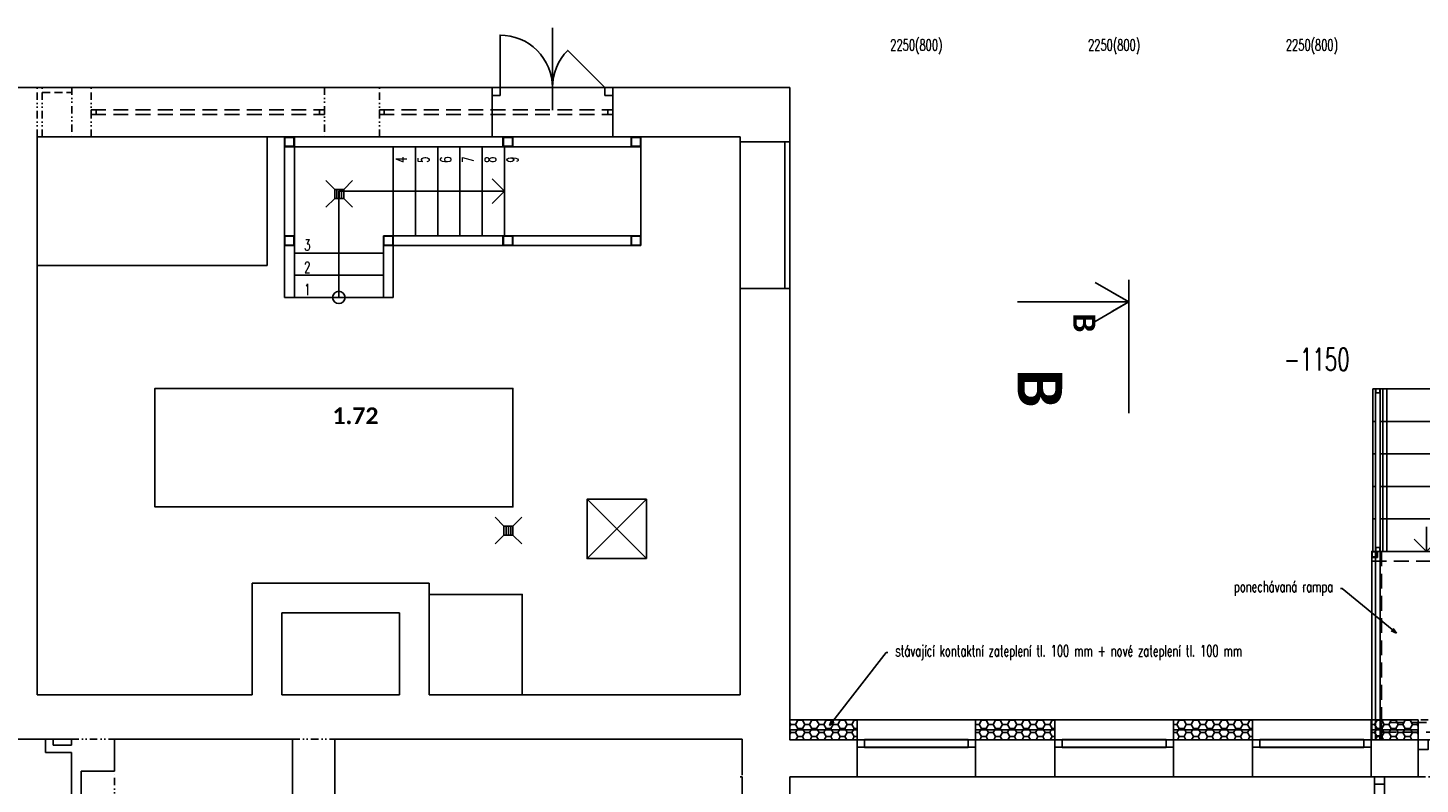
# Model space of a CAD drawing. Header units: millimetres. Extents: x -239306 to 235396, y -2942 to 28189.
# Tile 5 of 37: x -7715 to 6365, y 18780 to 26434. Entities that reach past the tile are written whole.
import ezdxf
from ezdxf import colors
from ezdxf.entities.mleader import LeaderData, LeaderLine
from ezdxf.enums import TextEntityAlignment as Align
from ezdxf.math import Vec2, Vec3

# ---------------------------------------------------------------- set-up
doc = ezdxf.new("R2010")
doc.units = ezdxf.units.MM
doc.header["$LTSCALE"] = 300
for name, pattern in [('DASHDOTX2', [2, 1, -0.5, 0, -0.5]), ('DASHED', [0.75, 0.5, -0.25]), ('DIVIDE2', [0.625, 0.25, -0.125, 0, -0.125, 0, -0.125])]:
    doc.linetypes.add(name, pattern=pattern)
for name, color, linetype in [('A-Dimline-D', 221, 'Continuous'), ('A-Dimline-D @ 50', 221, 'Continuous'), ('A-Door-G', 150, 'Continuous'), ('A-Equipment-G', 90, 'Continuous'), ('A-Room-T @ 50', 131, 'Continuous'), ('A-SanitaryFixture-G', 140, 'Continuous'), ('A-SectMark-T', 243, 'Continuous'), ('A-SectMark-T @ 100', 243, 'Continuous'), ('A-SectMark-T @ 50', 243, 'Continuous'), ('A-Stair-G', 20, 'Continuous'), ('A-StairHandrail-G', 242, 'Continuous'), ('A-Wall-Abov', 32, 'DIVIDE2'), ('A-Wall-Blow', 30, 'Continuous'), ('A-Wall-Comp', 22, 'Continuous'), ('A-Wall-G', 50, 'Continuous'), ('A-Wall-Patt', 12, 'Continuous'), ('A-Window-G', 92, 'Continuous'), ('A-WindowAssy-G', 102, 'Continuous'), ('S-Beam-G', 80, 'Continuous'), ('S-Column-G', 110, 'Continuous'), ('S-FloorSlab-G', 141, 'Continuous')]:
    doc.layers.add(name, color=color, linetype=linetype)
doc.layers.add('G-Anno-Nplt', color=13, linetype='Continuous', plot=False)
doc.styles.add('Dim', font='simplex.shx', dxfattribs={"width": 0.65})
doc.styles.add('RoomTag', font='calibrib.ttf')
doc.styles.get("Standard").update_dxf_attribs({"font": 'simplex.shx', "width": 0.65})
doc.styles.add('TableHeader', font='calibrib.ttf')

# ---------------------------------------------------------------- blocks, each defined once
blk = doc.blocks.new('WindoWHSH')
at = {"width": 0.65}
blk.add_attdef('WindowST:HSH', text='', height=1, dxfattribs=at).set_placement((0, -0.4), align=Align.TOP_CENTER)
blk = doc.blocks.new('AreaLabel1')
at = {"color": 0, "style": 'RoomTag'}
blk.add_attdef('AreaOBJ:Label', text='', height=1.5, dxfattribs=at).set_placement((0, 0), align=Align.MIDDLE_CENTER)
blk = doc.blocks.new('_Open30')
at = {"color": 0, "lineweight": -2}
for p, q in [((-1, 0.27), (0, 0)), ((0, 0), (-1, -0.27)), ((0, 0), (-1, 0))]:
    blk.add_line(p, q, dxfattribs=at)
blk = doc.blocks.new('*U20')
at = {"linetype": 'Continuous'}
for points in [[(0, 0), (0, 2.5)], [(0, 0), (-0.438, 0.758)], [(0, 0), (0.437, 0.758)]]:
    blk.add_lwpolyline(points, dxfattribs=at)
at = {"linetype": 'DASHDOTX2'}
blk.add_lwpolyline([(-2.5, 0), (0.5, 0)], dxfattribs=at)
at = {"linetype": 'Continuous', "style": 'TableHeader'}
blk.add_attdef('OZNACENIREZU', text='', height=1, rotation=180, dxfattribs=at).set_placement((-0.999, 1.995), align=Align.MIDDLE_CENTER)
blk = doc.blocks.new('*U87')
at = {"layer": 'A-SectMark-T @ 100'}
ref = blk.add_blockref('*U20', (3418, 23660), dxfattribs=dict(at, xscale=450, yscale=450, zscale=450, rotation=90))
ref.add_attrib('OZNACENIREZU', 'B', dxfattribs={"layer": '0', "linetype": 'Continuous', "height": 450, "rotation": 270, "style": 'TableHeader'}).set_placement((2520, 22785), align=Align.MIDDLE_CENTER)
at = {"layer": 'A-SectMark-T @ 50'}
ref = blk.add_blockref('*U20', (3418, 23660), dxfattribs=dict(at, xscale=225, yscale=225, zscale=225, rotation=90))
ref.add_attrib('OZNACENIREZU', 'B', dxfattribs={"layer": '0', "linetype": 'Continuous', "height": 225, "rotation": 270, "style": 'TableHeader'}).set_placement((2969, 23448), align=Align.MIDDLE_CENTER)
blk = doc.blocks.new('dvojsklo')
at = {"color": 0, "linetype": 'ByBlock'}
for p, q in [((500, 25), (-500, 25)), ((-500, -25), (500, -25))]:
    blk.add_line(p, q, dxfattribs=at)
blk = doc.blocks.new('osa2K')
at = {"color": 0, "linetype": 'ByBlock'}
blk.add_lwpolyline([(0, -250), (0, 850)], dxfattribs=at)
for points in [[(-700, 0), (-700, 0)], [(700, 0), (700, 0)]]:
    blk.add_lwpolyline(points)
blk = doc.blocks.new('2KSwing')
at = {"color": 0, "linetype": 'ByBlock'}
blk.add_lwpolyline([(725, 0), (212, 513, 0.198912), (0, 0, 0.414214), (-725, 725), (-725, 0)], format="xyb", dxfattribs=at)
blk = doc.blocks.new('_Small')
at = {"color": 0, "lineweight": -2}
blk.add_circle((0, 0), 0.25, dxfattribs=at)
blk = doc.blocks.new('_Open90')
at = {"color": 0, "linetype": 'ByBlock'}
for p, q in [((0, 0), (-1, 0)), ((-0.5, 0.5), (0, 0)), ((0, 0), (-0.5, -0.5))]:
    blk.add_line(p, q, dxfattribs=at)
blk = doc.blocks.new('poklop')
for points in [[(0, 1), (1, 0)], [(0, 0), (1, 1)]]:
    blk.add_lwpolyline(points)
blk.add_lwpolyline([(0, 0), (1, 0), (1, 1), (0, 1)], close=True)
blk = doc.blocks.new('gula1')
for points in [[(-135, 135), (-45, 45)], [(-36, 23), (36, 23)], [(-36, 0), (36, 0)], [(45, 45), (135, 135)], [(-135, -135), (-45, -45)], [(-36, -23), (36, -23)], [(45, -45), (135, -135)]]:
    blk.add_lwpolyline(points)
blk.add_lwpolyline([(-45, -45), (45, -45), (45, 45), (-45, 45)], close=True)
blk = doc.blocks.new('sklo')
for p, q in [((0, 25), (1145, 25)), ((0, -25), (1145, -25))]:
    blk.add_line(p, q)

msp = doc.modelspace()

# ---------------------------------------------------------------- linework, layer by layer
at = {"layer": 'A-Door-G', "linetype": 'Continuous', "lineweight": -3}
for points in [[(-2940, 25750), (-3020, 25750), (-3020, 25830), (-2940, 25830)], [(-1880, 25750), (-1800, 25750), (-1800, 25830), (-1880, 25830)], [(6445, 19230), (6345, 19230), (6345, 19130), (6445, 19130)]]:
    msp.add_lwpolyline(points, close=True, dxfattribs=at)
at = {"layer": 'A-Stair-G', "linetype": 'Continuous', "lineweight": -3}
for p, q in [((-5120, 25330), (-1515, 25330)), ((-5120, 23705), (-5120, 25330)), ((-1515, 24230), (-1515, 25330)), ((-4570, 23705), (-4570, 24780)), ((-4570, 24780), (-2895, 24780)), ((-4020, 23705), (-4020, 24230)), ((-4020, 24230), (-1515, 24230)), ((-5120, 23705), (-4020, 23705)), ((6968, 22451), (5960, 22451)), ((6968, 22122), (5960, 22122)), ((6968, 21793), (5960, 21793)), ((6968, 21464), (5960, 21464))]:
    msp.add_line(p, q, dxfattribs=at)
for points in [[(-5020, 24230), (-5020, 25230)], [(-5020, 25230), (-4020, 25230)], [(-4020, 25230), (-4020, 24330)], [(-4020, 25230), (-1515, 25230)], [(-3795, 25230), (-3795, 24330)], [(-3570, 25230), (-3570, 24330)], [(-3345, 25230), (-3345, 24330)], [(-3120, 25230), (-3120, 24330)], [(-2895, 25230), (-2895, 24330)], [(-5020, 23705), (-5020, 24230)], [(-4120, 24230), (-4120, 24330)], [(-4120, 24330), (-4020, 24330)], [(-4120, 23705), (-4120, 24230)], [(-4020, 24330), (-1515, 24330)], [(-5020, 24155), (-4120, 24155)], [(-5020, 23930), (-4120, 23930)], [(-5020, 23705), (-4120, 23705)], [(6968, 22780), (5960, 22780), (5915, 22780), (5888, 22780)], [(5888, 22780), (5888, 21135)], [(5988, 22780), (5988, 21135)], [(6028, 22780), (6028, 21135)], [(5915, 22451), (5888, 22451)], [(5915, 22122), (5888, 22122)], [(5915, 21793), (5888, 21793)], [(5915, 21464), (5888, 21464)], [(5888, 21135), (5915, 21135), (5960, 21135), (6968, 21135)]]:
    msp.add_lwpolyline(points, dxfattribs=at)
at = {"layer": 'A-StairHandrail-G', "linetype": 'Continuous', "lineweight": -3}
for p, q in [((5915, 22780), (5915, 21135)), ((5960, 22780), (5915, 22780)), ((5958, 22780), (5918, 22780)), ((5918, 22780), (5918, 22740)), ((5918, 22740), (5958, 22740)), ((5958, 22740), (5958, 22780)), ((5960, 21135), (5960, 22780)), ((5960, 21175), (5915, 21175)), ((5915, 21135), (5960, 21135)), ((5958, 21175), (5918, 21175)), ((5918, 21175), (5918, 21135)), ((5958, 21175), (5918, 21175)), ((5918, 21175), (5918, 21135)), ((5918, 21135), (5958, 21135)), ((5918, 21135), (5958, 21135)), ((5958, 21135), (5958, 21175)), ((5958, 21135), (5958, 21175)), ((5915, 19230), (5960, 19230)), ((5958, 19270), (5918, 19270)), ((5918, 19270), (5918, 19230)), ((5918, 19230), (5958, 19230)), ((5958, 19230), (5958, 19270))]:
    msp.add_line(p, q, dxfattribs=at)
at = {"layer": 'A-Wall-Abov', "linetype": 'DIVIDE2', "lineweight": -3}
for p, q in [((-7620, 25330), (-7620, 25830)), ((-6840, 17830), (-6840, 18910))]:
    msp.add_line(p, q, dxfattribs=at)
for points in [[(-7570, 25330), (-7570, 25830)], [(-7270, 25830), (-7270, 25330)], [(-7075, 25330), (-7075, 25830)], [(-4715, 25830), (-4715, 25330)], [(-4160, 25330), (-4160, 25830)], [(-1800, 25830), (-3020, 25830)], [(-10, 25830), (-170, 25830), (-510, 25830)], [(-10, 25330), (-10, 25800), (-10, 25830)], [(-3020, 25330), (-1800, 25330)], [(-510, 25280), (-510, 23795)], [(-10, 23795), (-10, 25280)], [(-7535, 19235), (-7460, 19235)], [(-7275, 19235), (-6840, 19235)], [(-5040, 19235), (-4610, 19235)], [(670, 18855), (1870, 18855)], [(2670, 18855), (3870, 18855)], [(4670, 18855), (5870, 18855)], [(6345, 18855), (7385, 18855)]]:
    msp.add_lwpolyline(points, dxfattribs=at)
at = {"layer": 'A-Wall-Blow', "linetype": 'Continuous', "lineweight": -3}
for points in [[(-1800, 25830), (-3020, 25830)], [(-3020, 25330), (-1800, 25330)], [(-510, 25280), (-510, 23795)], [(-10, 23795), (-10, 25280)], [(670, 18855), (1870, 18855)], [(2670, 18855), (3870, 18855)], [(4670, 18855), (5870, 18855)]]:
    msp.add_lwpolyline(points, dxfattribs=at)
at = {"layer": 'A-Wall-Comp', "linetype": 'Continuous', "lineweight": -3}
for points in [[(-10, 19230), (-10, 19235)], [(-10, 19230), (-10, 19235)], [(-10, 19235), (-10, 19230)], [(670, 19230), (-10, 19230)], [(-10, 19230), (670, 19230)], [(2670, 19230), (1870, 19230)], [(1870, 19230), (2670, 19230)], [(4670, 19230), (3870, 19230)], [(3870, 19230), (4670, 19230)], [(6345, 19230), (5870, 19230)], [(5870, 19230), (6345, 19230)]]:
    msp.add_lwpolyline(points, dxfattribs=at)
at = {"layer": 'A-Wall-G', "linetype": 'Continuous', "lineweight": -3}
for p, q in [((-7620, 25830), (-8325, 25830)), ((-7620, 19685), (-7620, 25330)), ((-5445, 20815), (-5445, 19685)), ((-3655, 20815), (-5445, 20815)), ((-3655, 19685), (-3655, 20815)), ((-5145, 19685), (-5145, 20515)), ((-5145, 20515), (-3955, 20515)), ((-3955, 20515), (-3955, 19685)), ((-7535, 19235), (-7535, 19100)), ((-7460, 19175), (-7460, 19235)), ((-7275, 19175), (-7460, 19175)), ((-7275, 19235), (-7275, 19175)), ((-6840, 18910), (-6840, 19235)), ((-5040, 19235), (-5040, 17465)), ((-4610, 17335), (-4610, 19235)), ((-7535, 19100), (-7275, 19100)), ((-7275, 19100), (-7275, 16540)), ((-7175, 17830), (-7175, 18910)), ((-7175, 18910), (-6840, 18910))]:
    msp.add_line(p, q, dxfattribs=at)
for points in [[(-3020, 25830), (-7620, 25830)], [(-3020, 25330), (-3020, 25830)], [(-1800, 25830), (-1800, 25330)], [(-10, 25830), (-1800, 25830)], [(-10, 25280), (-10, 25830)], [(-7620, 25330), (-3020, 25330)], [(-1800, 25330), (-510, 25330)], [(-510, 25330), (-510, 25280)], [(-510, 25280), (-10, 25280)], [(-10, 23795), (-510, 23795)], [(-510, 23795), (-510, 19685)], [(-10, 19235), (-10, 19260), (-10, 23795)], [(-5445, 19685), (-7620, 19685)], [(-3955, 19685), (-5145, 19685)], [(-510, 19685), (-3655, 19685)], [(-10, 19430), (-10, 19235)], [(-11470, 19235), (-7535, 19235)], [(-7460, 19235), (-7275, 19235)], [(-6840, 19235), (-5040, 19235)], [(-4610, 19235), (-490, 19235)], [(-490, 19235), (-493, 19235), (-510, 19235)], [(-490, 19235), (-490, 19210), (-490, 18870)], [(-510, 18855), (-490, 18855)], [(-490, 18855), (-490, 17110)], [(-10, 9620), (-10, 18855)], [(-10, 18855), (670, 18855)], [(1870, 18855), (2670, 18855)], [(3870, 18855), (4670, 18855)], [(5870, 18855), (6345, 18855)]]:
    msp.add_lwpolyline(points, dxfattribs=at)
at = {"layer": 'A-Wall-Patt', "color": 254, "linetype": 'Continuous', "lineweight": -3}
for points in [[(0, 19385), (-10, 19402)], [(-10, 19368), (0, 19385)], [(0, 19302), (-10, 19320)], [(-10, 19285), (0, 19302)], [(0, 19385), (48, 19385)], [(0, 19302), (48, 19302)], [(48, 19385), (71, 19426)], [(71, 19344), (48, 19385)], [(48, 19302), (64, 19330)], [(71, 19261), (48, 19302)], [(64, 19330), (71, 19344)], [(71, 19426), (69, 19430)], [(71, 19426), (119, 19426)], [(71, 19344), (119, 19344)], [(119, 19426), (121, 19430)], [(143, 19385), (119, 19426)], [(119, 19344), (143, 19385)], [(127, 19330), (119, 19344)], [(119, 19261), (143, 19302)], [(143, 19302), (127, 19330)], [(143, 19385), (190, 19385)], [(143, 19302), (190, 19302)], [(214, 19344), (190, 19385)], [(214, 19261), (190, 19302)], [(190, 19385), (214, 19426)], [(190, 19302), (206, 19330)], [(206, 19330), (214, 19344)], [(214, 19426), (212, 19430)], [(214, 19426), (262, 19426)], [(214, 19344), (262, 19344)], [(262, 19426), (264, 19430)], [(286, 19385), (262, 19426)], [(262, 19344), (286, 19385)], [(270, 19330), (262, 19344)], [(262, 19261), (286, 19302)], [(286, 19302), (270, 19330)], [(286, 19302), (333, 19302)], [(357, 19261), (333, 19302)], [(405, 19261), (429, 19302)], [(429, 19302), (476, 19302)], [(500, 19261), (476, 19302)], [(548, 19261), (571, 19302)], [(571, 19302), (619, 19302)], [(643, 19261), (619, 19302)], [(1870, 19302), (1905, 19302)], [(1929, 19261), (1905, 19302)], [(1976, 19261), (2000, 19302)], [(2000, 19302), (2048, 19302)], [(2072, 19261), (2048, 19302)], [(2119, 19261), (2143, 19302)], [(2143, 19302), (2191, 19302)], [(2215, 19261), (2191, 19302)], [(2262, 19261), (2286, 19302)], [(2286, 19302), (2334, 19302)], [(2357, 19261), (2334, 19302)], [(2405, 19261), (2429, 19302)], [(2429, 19302), (2476, 19302)], [(2500, 19261), (2476, 19302)], [(2548, 19261), (2572, 19302)], [(2572, 19302), (2619, 19302)], [(2643, 19261), (2619, 19302)], [(3870, 19302), (3905, 19302)], [(3929, 19261), (3905, 19302)], [(3977, 19261), (4000, 19302)], [(4000, 19302), (4048, 19302)], [(4072, 19261), (4048, 19302)], [(4120, 19261), (4143, 19302)], [(4143, 19302), (4191, 19302)], [(4215, 19261), (4191, 19302)], [(4262, 19261), (4286, 19302)], [(4286, 19302), (4334, 19302)], [(4358, 19261), (4334, 19302)], [(4405, 19261), (4429, 19302)], [(4429, 19302), (4477, 19302)], [(4501, 19261), (4477, 19302)], [(4548, 19261), (4572, 19302)], [(4572, 19302), (4620, 19302)], [(4643, 19261), (4620, 19302)], [(5870, 19302), (5905, 19302)], [(5929, 19261), (5905, 19302)], [(5977, 19261), (6001, 19302)], [(6001, 19302), (6048, 19302)], [(6072, 19261), (6048, 19302)], [(6120, 19261), (6144, 19302)], [(6144, 19302), (6191, 19302)], [(6215, 19261), (6191, 19302)], [(6263, 19261), (6286, 19302)], [(6286, 19302), (6334, 19302)], [(6345, 19284), (6334, 19302)], [(-6, 19230), (-10, 19237)], [(53, 19230), (71, 19261)], [(71, 19261), (119, 19261)], [(137, 19230), (119, 19261)], [(196, 19230), (214, 19261)], [(214, 19261), (262, 19261)], [(280, 19230), (262, 19261)], [(339, 19230), (357, 19261)], [(357, 19261), (405, 19261)], [(423, 19230), (405, 19261)], [(482, 19230), (500, 19261)], [(500, 19261), (548, 19261)], [(566, 19230), (548, 19261)], [(625, 19230), (643, 19261)], [(643, 19261), (670, 19261)], [(1911, 19230), (1929, 19261)], [(1929, 19261), (1976, 19261)], [(1994, 19230), (1976, 19261)], [(2054, 19230), (2072, 19261)], [(2072, 19261), (2119, 19261)], [(2137, 19230), (2119, 19261)], [(2197, 19230), (2215, 19261)], [(2215, 19261), (2262, 19261)], [(2280, 19230), (2262, 19261)], [(2339, 19230), (2357, 19261)], [(2357, 19261), (2405, 19261)], [(2423, 19230), (2405, 19261)], [(2482, 19230), (2500, 19261)], [(2500, 19261), (2548, 19261)], [(2566, 19230), (2548, 19261)], [(2625, 19230), (2643, 19261)], [(2643, 19261), (2670, 19261)], [(3911, 19230), (3929, 19261)], [(3929, 19261), (3977, 19261)], [(3995, 19230), (3977, 19261)], [(4054, 19230), (4072, 19261)], [(4072, 19261), (4120, 19261)], [(4138, 19230), (4120, 19261)], [(4197, 19230), (4215, 19261)], [(4215, 19261), (4262, 19261)], [(4280, 19230), (4262, 19261)], [(4340, 19230), (4358, 19261)], [(4358, 19261), (4405, 19261)], [(4423, 19230), (4405, 19261)], [(4483, 19230), (4501, 19261)], [(4501, 19261), (4548, 19261)], [(4566, 19230), (4548, 19261)], [(4625, 19230), (4643, 19261)], [(4643, 19261), (4670, 19261)], [(5911, 19230), (5929, 19261)], [(5929, 19261), (5977, 19261)], [(5995, 19230), (5977, 19261)], [(6054, 19230), (6072, 19261)], [(6072, 19261), (6120, 19261)], [(6138, 19230), (6120, 19261)], [(6197, 19230), (6215, 19261)], [(6215, 19261), (6263, 19261)], [(6281, 19230), (6263, 19261)], [(6340, 19230), (6345, 19239)]]:
    msp.add_lwpolyline(points, dxfattribs=at)
at = {"layer": 'A-WindowAssy-G', "linetype": 'DASHED', "lineweight": -3}
for p, q in [((-7075, 25605), (-4715, 25605)), ((-7075, 25555), (-7075, 25605)), ((-7075, 25555), (-4715, 25555)), ((-7025, 25605), (-7025, 25555)), ((-4765, 25555), (-4765, 25605)), ((-4715, 25555), (-4715, 25605)), ((-4160, 25605), (-1800, 25605)), ((-4160, 25555), (-4160, 25605)), ((-4160, 25555), (-1800, 25555)), ((-4110, 25555), (-4110, 25605)), ((-1850, 25605), (-1850, 25555)), ((-1800, 25555), (-1800, 25605))]:
    msp.add_line(p, q, dxfattribs=at)
at = {"layer": 'A-WindowAssy-G', "linetype": 'Continuous', "lineweight": -3}
for p, q in [((670, 19230), (1870, 19230)), ((670, 19155), (670, 19230)), ((670, 19155), (1870, 19155)), ((745, 19155), (745, 19230)), ((1795, 19230), (1795, 19155)), ((1870, 19155), (1870, 19230)), ((2670, 19230), (3870, 19230)), ((2670, 19155), (2670, 19230)), ((2670, 19155), (3870, 19155)), ((2745, 19155), (2745, 19230)), ((3795, 19230), (3795, 19155)), ((3870, 19155), (3870, 19230)), ((4670, 19230), (5870, 19230)), ((4670, 19155), (4670, 19230)), ((4670, 19155), (5870, 19155)), ((4745, 19155), (4745, 19230)), ((5795, 19230), (5795, 19155)), ((5870, 19155), (5870, 19230)), ((6005, 18855), (5905, 18855)), ((5905, 14882), (5905, 18855)), ((5905, 18780), (6005, 18780)), ((6005, 15810), (6005, 18855))]:
    msp.add_line(p, q, dxfattribs=at)
at = {"layer": 'S-Beam-G', "linetype": 'Continuous', "lineweight": -3}
for p, q in [((-5120, 25323), (-5118, 25328)), ((-5120, 25238), (-5120, 25323)), ((-5118, 25232), (-5120, 25238)), ((-5118, 25328), (-5112, 25330)), ((-5118, 25232), (-5112, 25230)), ((-5114, 25324), (-5115, 25323)), ((-5115, 25323), (-5114, 25324)), ((-5115, 25323), (-5115, 25238)), ((-5115, 25238), (-5115, 25323)), ((-5115, 25238), (-5114, 25236)), ((-5114, 25236), (-5115, 25238)), ((-5112, 25325), (-5114, 25324)), ((-5114, 25324), (-5112, 25325)), ((-5114, 25236), (-5112, 25235)), ((-5112, 25235), (-5114, 25236)), ((-5112, 25330), (-5027, 25330)), ((-5027, 25325), (-5112, 25325)), ((-5112, 25325), (-5027, 25325)), ((-5112, 25235), (-5027, 25235)), ((-5027, 25235), (-5112, 25235)), ((-5112, 25230), (-5027, 25230)), ((-5027, 25330), (-5022, 25328)), ((-5026, 25324), (-5027, 25325)), ((-5027, 25325), (-5026, 25324)), ((-5027, 25235), (-5026, 25236)), ((-5026, 25236), (-5027, 25235)), ((-5027, 25230), (-5022, 25232)), ((-5025, 25323), (-5026, 25324)), ((-5026, 25324), (-5025, 25323)), ((-5026, 25236), (-5025, 25238)), ((-5025, 25238), (-5026, 25236)), ((-5025, 25238), (-5025, 25323)), ((-5025, 25323), (-5025, 25238)), ((-5020, 25323), (-5022, 25328)), ((-5022, 25232), (-5020, 25238)), ((-5020, 25238), (-5020, 25323)), ((-2910, 25323), (-2908, 25328)), ((-2910, 25238), (-2910, 25323)), ((-2908, 25232), (-2910, 25238)), ((-2908, 25328), (-2902, 25330)), ((-2908, 25232), (-2902, 25230)), ((-2904, 25324), (-2905, 25323)), ((-2905, 25323), (-2904, 25324)), ((-2905, 25323), (-2905, 25238)), ((-2905, 25238), (-2905, 25323)), ((-2905, 25238), (-2904, 25236)), ((-2904, 25236), (-2905, 25238)), ((-2902, 25325), (-2904, 25324)), ((-2904, 25324), (-2902, 25325)), ((-2904, 25236), (-2902, 25235)), ((-2902, 25235), (-2904, 25236)), ((-2902, 25330), (-2817, 25330)), ((-2817, 25325), (-2902, 25325)), ((-2902, 25325), (-2817, 25325)), ((-2902, 25235), (-2817, 25235)), ((-2817, 25235), (-2902, 25235)), ((-2902, 25230), (-2817, 25230)), ((-2817, 25330), (-2812, 25328)), ((-2816, 25324), (-2817, 25325)), ((-2817, 25325), (-2816, 25324)), ((-2817, 25235), (-2816, 25236)), ((-2816, 25236), (-2817, 25235)), ((-2817, 25230), (-2812, 25232)), ((-2815, 25323), (-2816, 25324)), ((-2816, 25324), (-2815, 25323)), ((-2816, 25236), (-2815, 25238)), ((-2815, 25238), (-2816, 25236)), ((-2815, 25238), (-2815, 25323)), ((-2815, 25323), (-2815, 25238)), ((-2810, 25323), (-2812, 25328)), ((-2812, 25232), (-2810, 25238)), ((-2810, 25238), (-2810, 25323)), ((-1615, 25323), (-1613, 25328)), ((-1615, 25238), (-1615, 25323)), ((-1613, 25232), (-1615, 25238)), ((-1613, 25328), (-1607, 25330)), ((-1613, 25232), (-1607, 25230)), ((-1609, 25324), (-1610, 25323)), ((-1610, 25323), (-1609, 25324)), ((-1610, 25323), (-1610, 25238)), ((-1610, 25238), (-1610, 25323)), ((-1610, 25238), (-1609, 25236)), ((-1609, 25236), (-1610, 25238)), ((-1607, 25325), (-1609, 25324)), ((-1609, 25324), (-1607, 25325)), ((-1609, 25236), (-1607, 25235)), ((-1607, 25235), (-1609, 25236)), ((-1607, 25330), (-1522, 25330)), ((-1522, 25325), (-1607, 25325)), ((-1607, 25325), (-1522, 25325)), ((-1607, 25235), (-1522, 25235)), ((-1522, 25235), (-1607, 25235)), ((-1607, 25230), (-1522, 25230)), ((-1522, 25330), (-1517, 25328)), ((-1521, 25324), (-1522, 25325)), ((-1522, 25325), (-1521, 25324)), ((-1522, 25235), (-1521, 25236)), ((-1521, 25236), (-1522, 25235)), ((-1522, 25230), (-1517, 25232)), ((-1520, 25323), (-1521, 25324)), ((-1521, 25324), (-1520, 25323)), ((-1521, 25236), (-1520, 25238)), ((-1520, 25238), (-1521, 25236)), ((-1520, 25238), (-1520, 25323)), ((-1520, 25323), (-1520, 25238)), ((-1515, 25323), (-1517, 25328)), ((-1517, 25232), (-1515, 25238)), ((-1515, 25238), (-1515, 25323)), ((-5120, 24323), (-5118, 24328)), ((-5120, 24238), (-5120, 24323)), ((-5118, 24232), (-5120, 24238)), ((-5118, 24328), (-5112, 24330)), ((-5118, 24232), (-5112, 24230)), ((-5114, 24324), (-5115, 24323)), ((-5115, 24323), (-5114, 24324)), ((-5115, 24323), (-5115, 24238)), ((-5115, 24238), (-5115, 24323)), ((-5115, 24238), (-5114, 24236)), ((-5114, 24236), (-5115, 24238)), ((-5112, 24325), (-5114, 24324)), ((-5114, 24324), (-5112, 24325)), ((-5114, 24236), (-5112, 24235)), ((-5112, 24235), (-5114, 24236)), ((-5112, 24330), (-5027, 24330)), ((-5027, 24325), (-5112, 24325)), ((-5112, 24325), (-5027, 24325)), ((-5112, 24235), (-5027, 24235)), ((-5027, 24235), (-5112, 24235)), ((-5112, 24230), (-5027, 24230)), ((-5027, 24330), (-5022, 24328)), ((-5026, 24324), (-5027, 24325)), ((-5027, 24325), (-5026, 24324)), ((-5027, 24235), (-5026, 24236)), ((-5026, 24236), (-5027, 24235)), ((-5027, 24230), (-5022, 24232)), ((-5025, 24323), (-5026, 24324)), ((-5026, 24324), (-5025, 24323)), ((-5026, 24236), (-5025, 24238)), ((-5025, 24238), (-5026, 24236)), ((-5025, 24238), (-5025, 24323)), ((-5025, 24323), (-5025, 24238)), ((-5020, 24323), (-5022, 24328)), ((-5022, 24232), (-5020, 24238)), ((-5020, 24238), (-5020, 24323)), ((-4120, 24323), (-4118, 24328)), ((-4120, 24238), (-4120, 24323)), ((-4118, 24232), (-4120, 24238)), ((-4118, 24328), (-4112, 24330)), ((-4118, 24232), (-4112, 24230)), ((-4114, 24324), (-4115, 24323)), ((-4115, 24323), (-4114, 24324)), ((-4115, 24323), (-4115, 24238)), ((-4115, 24238), (-4115, 24323)), ((-4115, 24238), (-4114, 24236)), ((-4114, 24236), (-4115, 24238)), ((-4112, 24325), (-4114, 24324)), ((-4114, 24324), (-4112, 24325)), ((-4114, 24236), (-4112, 24235)), ((-4112, 24235), (-4114, 24236)), ((-4112, 24330), (-4027, 24330)), ((-4027, 24325), (-4112, 24325)), ((-4112, 24325), (-4027, 24325)), ((-4112, 24235), (-4027, 24235)), ((-4027, 24235), (-4112, 24235)), ((-4112, 24230), (-4027, 24230)), ((-4027, 24330), (-4022, 24328)), ((-4026, 24324), (-4027, 24325)), ((-4027, 24325), (-4026, 24324)), ((-4027, 24235), (-4026, 24236)), ((-4026, 24236), (-4027, 24235)), ((-4027, 24230), (-4022, 24232)), ((-4025, 24323), (-4026, 24324)), ((-4026, 24324), (-4025, 24323)), ((-4026, 24236), (-4025, 24238)), ((-4025, 24238), (-4026, 24236)), ((-4025, 24238), (-4025, 24323)), ((-4025, 24323), (-4025, 24238)), ((-4020, 24323), (-4022, 24328)), ((-4022, 24232), (-4020, 24238)), ((-4020, 24238), (-4020, 24323)), ((-2910, 24323), (-2908, 24328)), ((-2910, 24238), (-2910, 24323)), ((-2908, 24232), (-2910, 24238)), ((-2908, 24328), (-2902, 24330)), ((-2908, 24232), (-2902, 24230)), ((-2904, 24324), (-2905, 24323)), ((-2905, 24323), (-2904, 24324)), ((-2905, 24323), (-2905, 24238)), ((-2905, 24238), (-2905, 24323)), ((-2905, 24238), (-2904, 24236)), ((-2904, 24236), (-2905, 24238)), ((-2902, 24325), (-2904, 24324)), ((-2904, 24324), (-2902, 24325)), ((-2904, 24236), (-2902, 24235)), ((-2902, 24235), (-2904, 24236)), ((-2902, 24330), (-2817, 24330)), ((-2817, 24325), (-2902, 24325)), ((-2902, 24325), (-2817, 24325)), ((-2902, 24235), (-2817, 24235)), ((-2817, 24235), (-2902, 24235)), ((-2902, 24230), (-2817, 24230)), ((-2817, 24330), (-2812, 24328)), ((-2816, 24324), (-2817, 24325)), ((-2817, 24325), (-2816, 24324)), ((-2817, 24235), (-2816, 24236)), ((-2816, 24236), (-2817, 24235)), ((-2817, 24230), (-2812, 24232)), ((-2815, 24323), (-2816, 24324)), ((-2816, 24324), (-2815, 24323)), ((-2816, 24236), (-2815, 24238)), ((-2815, 24238), (-2816, 24236)), ((-2815, 24238), (-2815, 24323)), ((-2815, 24323), (-2815, 24238)), ((-2810, 24323), (-2812, 24328)), ((-2812, 24232), (-2810, 24238)), ((-2810, 24238), (-2810, 24323)), ((-1615, 24323), (-1613, 24328)), ((-1615, 24238), (-1615, 24323)), ((-1613, 24232), (-1615, 24238)), ((-1613, 24328), (-1607, 24330)), ((-1613, 24232), (-1607, 24230)), ((-1609, 24324), (-1610, 24323)), ((-1610, 24323), (-1609, 24324)), ((-1610, 24323), (-1610, 24238)), ((-1610, 24238), (-1610, 24323)), ((-1610, 24238), (-1609, 24236)), ((-1609, 24236), (-1610, 24238)), ((-1607, 24325), (-1609, 24324)), ((-1609, 24324), (-1607, 24325)), ((-1609, 24236), (-1607, 24235)), ((-1607, 24235), (-1609, 24236)), ((-1607, 24330), (-1522, 24330)), ((-1522, 24325), (-1607, 24325)), ((-1607, 24325), (-1522, 24325)), ((-1607, 24235), (-1522, 24235)), ((-1522, 24235), (-1607, 24235)), ((-1607, 24230), (-1522, 24230)), ((-1522, 24330), (-1517, 24328)), ((-1521, 24324), (-1522, 24325)), ((-1522, 24325), (-1521, 24324)), ((-1522, 24235), (-1521, 24236)), ((-1521, 24236), (-1522, 24235)), ((-1522, 24230), (-1517, 24232)), ((-1520, 24323), (-1521, 24324)), ((-1521, 24324), (-1520, 24323)), ((-1521, 24236), (-1520, 24238)), ((-1520, 24238), (-1521, 24236)), ((-1520, 24238), (-1520, 24323)), ((-1520, 24323), (-1520, 24238)), ((-1515, 24323), (-1517, 24328)), ((-1517, 24232), (-1515, 24238)), ((-1515, 24238), (-1515, 24323))]:
    msp.add_line(p, q, dxfattribs=at)
at = {"layer": 'S-Beam-G', "linetype": 'DASHED', "lineweight": -3}
for p, q in [((6980, 21135), (5875, 21135)), ((5875, 21035), (5875, 21135)), ((5875, 21135), (5975, 21135)), ((5875, 21035), (6980, 21035)), ((5975, 19230), (5875, 19230))]:
    msp.add_line(p, q, dxfattribs=at)
at = {"layer": 'S-Column-G', "linetype": 'DASHED', "lineweight": -3}
for p, q in [((5935, 21135), (5875, 21135)), ((5875, 21135), (5875, 21075)), ((5880, 21080), (5880, 21130)), ((5880, 21130), (5930, 21130)), ((5930, 21130), (5930, 21080)), ((5935, 21075), (5935, 21135)), ((5875, 21075), (5935, 21075)), ((5930, 21080), (5880, 21080))]:
    msp.add_line(p, q, dxfattribs=at)
at = {"layer": 'S-FloorSlab-G', "linetype": 'Continuous', "lineweight": -3}
for p, q in [((-5295, 25330), (-7620, 25330)), ((-7620, 25330), (-7620, 24030)), ((-5295, 24030), (-5295, 25330)), ((-7620, 24030), (-5295, 24030)), ((-2810, 22785), (-6430, 22785)), ((-6430, 22785), (-6430, 21585)), ((-2810, 21585), (-2810, 22785)), ((-6430, 21585), (-2810, 21585)), ((6980, 21135), (5875, 21135)), ((-2715, 20700), (-3655, 20700)), ((-3655, 20700), (-3655, 19685)), ((-2715, 19685), (-2715, 20700)), ((-3655, 19685), (-2715, 19685)), ((5875, 19230), (8800, 19230))]:
    msp.add_line(p, q, dxfattribs=at)
for points in [[(-7620, 24030), (-5295, 24030), (-5295, 25330), (-7620, 25330)], [(-7620, 24030), (-7620, 25330), (-7620, 25330), (-7620, 24030)], [(-7620, 25330), (-5295, 25330), (-5295, 25330), (-7620, 25330)], [(-5295, 25330), (-5295, 24030), (-5295, 24030), (-5295, 25330)], [(-5295, 24030), (-7620, 24030), (-7620, 24030), (-5295, 24030)], [(-6430, 21585), (-2810, 21585), (-2810, 22785), (-6430, 22785)], [(-6430, 21585), (-6430, 22785), (-6430, 22785), (-6430, 21585)], [(-6430, 22785), (-2810, 22785), (-2810, 22785), (-6430, 22785)], [(-2810, 22785), (-2810, 21585), (-2810, 21585), (-2810, 22785)], [(-2810, 21585), (-6430, 21585), (-6430, 21585), (-2810, 21585)], [(5875, 21135), (6980, 21135), (6980, 21135), (5875, 21135)], [(-3655, 19685), (-2715, 19685), (-2715, 20700), (-3655, 20700)], [(-3655, 19685), (-3655, 20700), (-3655, 20700), (-3655, 19685)], [(-3655, 20700), (-2715, 20700), (-2715, 20700), (-3655, 20700)], [(-2715, 20700), (-2715, 19685), (-2715, 19685), (-2715, 20700)], [(-2715, 19685), (-3655, 19685), (-3655, 19685), (-2715, 19685)], [(8800, 19230), (5875, 19230), (5875, 19230), (8800, 19230)]]:
    msp.add_3dface(points, dxfattribs=at)

# ---------------------------------------------------------------- block references
at = {"layer": 'A-Dimline-D @ 50', "linetype": 'Continuous', "lineweight": -3, "xscale": 112.5, "yscale": 112.5, "zscale": 112.5}
for p in [(1270, 26361), (3270, 26361), (5270, 26361)]:
    msp.add_blockref('WindoWHSH', p, dxfattribs=at).add_auto_attribs({'WindowST:HSH': '2250(800)'})
at = {"layer": 'A-Door-G', "linetype": 'Continuous', "lineweight": -3}
for name, p, xscale, yscale in [('osa2K', (-2410, 25790, -2960), 0.7571428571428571, 0.7571428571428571), ('2KSwing', (-2410, 25830, -2960), 0.7310344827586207, 0.7310344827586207)]:
    msp.add_blockref(name, p, dxfattribs=dict(at, xscale=xscale, yscale=yscale))
at = {"layer": 'A-Equipment-G', "linetype": 'Continuous', "lineweight": -3, "xscale": 600, "yscale": 600, "zscale": 50, "rotation": 90}
msp.add_blockref('poklop', (-1459, 21063, -2960), dxfattribs=at)
at = {"layer": 'A-Room-T @ 50', "linetype": 'Continuous', "lineweight": -3, "xscale": 112.5, "yscale": 112.5, "zscale": 112.5}
msp.add_blockref('AreaLabel1', (-4402, 22508), dxfattribs=at).add_auto_attribs({'AreaOBJ:Label': '1.72'})
at = {"layer": 'A-SanitaryFixture-G', "linetype": 'Continuous', "lineweight": -3, "rotation": 90}
for p in [(-4566, 24753, -2960), (-2855, 21346, -2960)]:
    msp.add_blockref('gula1', p, dxfattribs=at)
at = {"layer": 'A-SectMark-T'}
msp.add_blockref('*U87', (0, 0), dxfattribs=at)
at = {"layer": 'A-Stair-G', "linetype": 'Continuous', "lineweight": -3, "xscale": 250, "yscale": 250, "zscale": 250}
msp.add_blockref('_Open90', (-2895, 24780, -2960), dxfattribs=at)
for name, p, rotation in [('_Small', (-4570, 23705, -2960), 90), ('_Open90', (6428, 21135, -1150), 270)]:
    msp.add_blockref(name, p, dxfattribs=dict(at, rotation=rotation))
at = {"layer": 'A-Window-G', "linetype": 'DASHED', "lineweight": -3, "xscale": 0.3, "rotation": 180}
msp.add_blockref('dvojsklo', (-7420, 25805, -2960), dxfattribs=at)
at = {"layer": 'A-Window-G', "linetype": 'Continuous', "lineweight": -3, "xscale": 1.485, "rotation": 270}
msp.add_blockref('dvojsklo', (-35, 24538, -2960), dxfattribs=at)
at = {"layer": 'A-Window-G', "linetype": 'Continuous', "lineweight": -3, "yscale": 1.6}
for name, p, xscale, rotation in [('sklo', (1795, 19192, 1288), 0.9170305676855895, 179.9999991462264), ('dvojsklo', (1270, 19192, 800), 1.05, 180), ('sklo', (3795, 19192, 1288), 0.9170305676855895, 179.9999991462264), ('dvojsklo', (3270, 19192, 800), 1.05, 180), ('sklo', (5795, 19192, 1288), 0.9170305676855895, 179.9999991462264), ('dvojsklo', (5270, 19192, 800), 1.05, 180)]:
    msp.add_blockref(name, p, dxfattribs=dict(at, xscale=xscale, rotation=rotation))

# ---------------------------------------------------------------- texts
at = {"layer": 'A-Dimline-D', "insert": (4987, 23191), "char_height": 225, "attachment_point": 1, "style": 'Dim'}
msp.add_mtext('-1150', dxfattribs=at)
at = {"layer": 'G-Anno-Nplt', "linetype": 'Continuous', "lineweight": -3, "char_height": 112, "attachment_point": 3, "rotation": 90}
for s, insert in [('4', (-3995, 25130, -2960)), ('5', (-3770, 25130, -2960)), ('6', (-3545, 25130, -2960)), ('7', (-3320, 25130, -2960)), ('8', (-3095, 25130, -2960)), ('9', (-2870, 25130, -2960))]:
    msp.add_mtext(s, dxfattribs=dict(at, insert=insert))
at = {"layer": 'G-Anno-Nplt', "linetype": 'Continuous', "lineweight": -3, "char_height": 112, "attachment_point": 7}
for s, insert in [('3', (-4920, 24180, -2960)), ('2', (-4920, 23955, -2960)), ('1', (-4920, 23730, -2960))]:
    msp.add_mtext(s, dxfattribs=dict(at, insert=insert))

# ---------------------------------------------------------------- leaders
at = {"layer": 'A-Dimline-D'}
ml = msp.add_multileader_mtext('Standard', dxfattribs=at)
ml.set_content('ponechávaná rampa', color=256)
ml.set_leader_properties()
ml.set_arrow_properties(name='OPEN30')
ml.build(insert=Vec2(0, 0))
ml.multileader.update_dxf_attribs({"dogleg_length": 0.36, "arrow_head_size": 56.2, "scale": 50})
ctx = ml.context
ctx.base_point, ctx.scale, ctx.char_height, ctx.arrow_head_size, ctx.landing_gap_size, ctx.plane_origin = Vec3(4310, 20761), 50, 112.5, 56.2, 75, Vec3(6126, 20309)
ctx.text_align_type = 2
notes = []
notes.append((ctx, [(0, (1, 1, 0), (5578, 20761), (-1, 0), 18, [(0, [(6126, 20309)], 0, [])])]))
ctx.mtext.insert, ctx.mtext.alignment, ctx.mtext.flow_direction = Vec3(5485, 20836), 3, 5
ctx.mtext.has_bg_fill, ctx.mtext.bg_color, ctx.mtext.bg_scale_factor, ctx.mtext.bg_transparency, ctx.mtext.use_window_bg_color = 1, -1027028792, 1.5, 0, 1
ml = msp.add_multileader_mtext('Standard', dxfattribs=at)
ml.set_content('stávající kontaktní zateplení tl. 100 mm + nové zateplení tl. 100 mm', color=256)
ml.set_leader_properties()
ml.set_arrow_properties(name='OPEN30')
ml.build(insert=Vec2(0, 0))
ml.multileader.update_dxf_attribs({"dogleg_length": 0.36, "arrow_head_size": 56.2, "scale": 50})
ctx = ml.context
ctx.base_point, ctx.scale, ctx.char_height, ctx.arrow_head_size, ctx.landing_gap_size, ctx.plane_origin = Vec3(983, 20111), 50, 112.5, 56.2, 75, Vec3(391, 19374)
notes.append((ctx, [(0, (1, 1, 0), (965, 20111), (1, 0), 18, [(0, [(391, 19374)], 0, [])])]))
ctx.mtext.insert, ctx.mtext.width, ctx.mtext.flow_direction = Vec3(1058, 20186), 3027.31, 5
ctx.mtext.has_bg_fill, ctx.mtext.bg_color, ctx.mtext.bg_scale_factor, ctx.mtext.bg_transparency, ctx.mtext.use_window_bg_color = 1, -1027028792, 1.5, 0, 1
for ctx, leaders in notes:
    for number, flags, end, landing, length, lines in leaders:
        leader = LeaderData()
        leader.index, (leader.has_last_leader_line, leader.has_dogleg_vector, leader.attachment_direction) = number, flags
        leader.last_leader_point, leader.dogleg_vector, leader.dogleg_length = Vec3(end), Vec3(landing), length
        for number, points, colour, breaks in lines:
            line = LeaderLine()
            line.index, line.vertices, line.color, line.breaks = number, Vec3.list(points), colors.encode_raw_color(colour), breaks
            leader.lines.append(line)
        ctx.leaders.append(leader)

# ---------------------------------------------------------------- next in the draw order: linework, layer by layer
at = {"layer": 'A-StairHandrail-G', "linetype": 'Continuous', "lineweight": -3}
for p, q in [((5915, 21175), (5915, 19230)), ((5960, 19230), (5960, 21175))]:
    msp.add_line(p, q, dxfattribs=at)
at = {"layer": 'A-Wall-Abov', "linetype": 'DIVIDE2', "lineweight": -3}
for points in [[(1870, 19430), (670, 19430)], [(3870, 19430), (2670, 19430)], [(5870, 19430), (4670, 19430)], [(7385, 19430), (6345, 19430)]]:
    msp.add_lwpolyline(points, dxfattribs=at)
at = {"layer": 'A-Wall-Blow', "linetype": 'Continuous', "lineweight": -3}
for points in [[(1870, 19430), (670, 19430)], [(3870, 19430), (2670, 19430)], [(5870, 19430), (4670, 19430)]]:
    msp.add_lwpolyline(points, dxfattribs=at)
at = {"layer": 'A-Wall-Comp', "linetype": 'Continuous', "lineweight": -3}
for points in [[(670, 19330), (-10, 19330)], [(-10, 19330), (670, 19330)], [(2670, 19330), (1870, 19330)], [(1870, 19330), (2670, 19330)], [(4670, 19330), (3870, 19330)], [(3870, 19330), (4670, 19330)], [(6345, 19330), (5870, 19330)], [(5870, 19330), (6345, 19330)]]:
    msp.add_lwpolyline(points, dxfattribs=at)
at = {"layer": 'A-Wall-G', "linetype": 'Continuous', "lineweight": -3}
for points in [[(670, 19430), (-10, 19430)], [(670, 18855), (670, 19430)], [(2670, 19430), (1870, 19430)], [(1870, 19430), (1870, 18855)], [(2670, 18855), (2670, 19430)], [(4670, 19430), (3870, 19430)], [(3870, 19430), (3870, 18855)], [(4670, 18855), (4670, 19430)], [(6345, 19430), (5870, 19430)], [(5870, 19430), (5870, 18855)], [(6345, 18855), (6345, 19430)]]:
    msp.add_lwpolyline(points, dxfattribs=at)
at = {"layer": 'A-Wall-Patt', "color": 254, "linetype": 'Continuous', "lineweight": -3}
for points in [[(286, 19385), (333, 19385)], [(333, 19385), (357, 19426)], [(357, 19344), (333, 19385)], [(333, 19302), (349, 19330)], [(349, 19330), (357, 19344)], [(357, 19426), (355, 19430)], [(357, 19426), (405, 19426)], [(357, 19344), (405, 19344)], [(405, 19426), (407, 19430)], [(429, 19385), (405, 19426)], [(405, 19344), (429, 19385)], [(413, 19330), (405, 19344)], [(429, 19302), (413, 19330)], [(429, 19385), (476, 19385)], [(476, 19385), (500, 19426)], [(500, 19344), (476, 19385)], [(476, 19302), (492, 19330)], [(492, 19330), (500, 19344)], [(500, 19426), (498, 19430)], [(500, 19426), (548, 19426)], [(500, 19344), (548, 19344)], [(548, 19426), (550, 19430)], [(571, 19385), (548, 19426)], [(548, 19344), (571, 19385)], [(556, 19330), (548, 19344)], [(571, 19302), (556, 19330)], [(571, 19385), (619, 19385)], [(619, 19385), (643, 19426)], [(643, 19344), (619, 19385)], [(619, 19302), (635, 19330)], [(635, 19330), (643, 19344)], [(643, 19426), (641, 19430)], [(643, 19426), (670, 19426)], [(643, 19344), (670, 19344)], [(1870, 19385), (1905, 19385)], [(1905, 19385), (1929, 19426)], [(1929, 19344), (1905, 19385)], [(1905, 19302), (1921, 19330)], [(1921, 19330), (1929, 19344)], [(1929, 19426), (1927, 19430)], [(1929, 19426), (1976, 19426)], [(1929, 19344), (1976, 19344)], [(1976, 19426), (1979, 19430)], [(2000, 19385), (1976, 19426)], [(1976, 19344), (2000, 19385)], [(1984, 19330), (1976, 19344)], [(2000, 19302), (1984, 19330)], [(2000, 19385), (2048, 19385)], [(2048, 19385), (2072, 19426)], [(2072, 19344), (2048, 19385)], [(2048, 19302), (2064, 19330)], [(2064, 19330), (2072, 19344)], [(2072, 19426), (2069, 19430)], [(2072, 19426), (2119, 19426)], [(2072, 19344), (2119, 19344)], [(2119, 19426), (2122, 19430)], [(2143, 19385), (2119, 19426)], [(2119, 19344), (2143, 19385)], [(2127, 19330), (2119, 19344)], [(2143, 19302), (2127, 19330)], [(2143, 19385), (2191, 19385)], [(2191, 19385), (2215, 19426)], [(2215, 19344), (2191, 19385)], [(2191, 19302), (2207, 19330)], [(2207, 19330), (2215, 19344)], [(2215, 19426), (2212, 19430)], [(2215, 19426), (2262, 19426)], [(2215, 19344), (2262, 19344)], [(2262, 19426), (2264, 19430)], [(2286, 19385), (2262, 19426)], [(2262, 19344), (2286, 19385)], [(2270, 19330), (2262, 19344)], [(2286, 19302), (2270, 19330)], [(2286, 19385), (2334, 19385)], [(2334, 19385), (2357, 19426)], [(2357, 19344), (2334, 19385)], [(2334, 19302), (2350, 19330)], [(2350, 19330), (2357, 19344)], [(2357, 19426), (2355, 19430)], [(2357, 19426), (2405, 19426)], [(2357, 19344), (2405, 19344)], [(2405, 19426), (2407, 19430)], [(2429, 19385), (2405, 19426)], [(2405, 19344), (2429, 19385)], [(2413, 19330), (2405, 19344)], [(2429, 19302), (2413, 19330)], [(2429, 19385), (2476, 19385)], [(2500, 19344), (2476, 19385)], [(2476, 19385), (2500, 19426)], [(2476, 19302), (2492, 19330)], [(2492, 19330), (2500, 19344)], [(2500, 19426), (2498, 19430)], [(2500, 19426), (2548, 19426)], [(2500, 19344), (2548, 19344)], [(2548, 19426), (2550, 19430)], [(2572, 19385), (2548, 19426)], [(2548, 19344), (2572, 19385)], [(2556, 19330), (2548, 19344)], [(2572, 19302), (2556, 19330)], [(2572, 19385), (2619, 19385)], [(2619, 19385), (2643, 19426)], [(2643, 19344), (2619, 19385)], [(2619, 19302), (2635, 19330)], [(2635, 19330), (2643, 19344)], [(2643, 19426), (2641, 19430)], [(2643, 19426), (2670, 19426)], [(2643, 19344), (2670, 19344)], [(3870, 19385), (3905, 19385)], [(3905, 19385), (3929, 19426)], [(3929, 19344), (3905, 19385)], [(3905, 19302), (3921, 19330)], [(3921, 19330), (3929, 19344)], [(3929, 19426), (3927, 19430)], [(3929, 19426), (3977, 19426)], [(3929, 19344), (3977, 19344)], [(3977, 19426), (3979, 19430)], [(4000, 19385), (3977, 19426)], [(3977, 19344), (4000, 19385)], [(3985, 19330), (3977, 19344)], [(4000, 19302), (3985, 19330)], [(4000, 19385), (4048, 19385)], [(4048, 19385), (4072, 19426)], [(4072, 19344), (4048, 19385)], [(4048, 19302), (4064, 19330)], [(4064, 19330), (4072, 19344)], [(4072, 19426), (4070, 19430)], [(4072, 19426), (4120, 19426)], [(4072, 19344), (4120, 19344)], [(4120, 19426), (4122, 19430)], [(4143, 19385), (4120, 19426)], [(4120, 19344), (4143, 19385)], [(4127, 19330), (4120, 19344)], [(4143, 19302), (4127, 19330)], [(4143, 19385), (4191, 19385)], [(4191, 19385), (4215, 19426)], [(4215, 19344), (4191, 19385)], [(4191, 19302), (4207, 19330)], [(4207, 19330), (4215, 19344)], [(4215, 19426), (4213, 19430)], [(4215, 19426), (4262, 19426)], [(4215, 19344), (4262, 19344)], [(4262, 19426), (4265, 19430)], [(4286, 19385), (4262, 19426)], [(4262, 19344), (4286, 19385)], [(4270, 19330), (4262, 19344)], [(4286, 19302), (4270, 19330)], [(4286, 19385), (4334, 19385)], [(4334, 19385), (4358, 19426)], [(4358, 19344), (4334, 19385)], [(4334, 19302), (4350, 19330)], [(4350, 19330), (4358, 19344)], [(4358, 19426), (4355, 19430)], [(4358, 19426), (4405, 19426)], [(4358, 19344), (4405, 19344)], [(4405, 19426), (4408, 19430)], [(4429, 19385), (4405, 19426)], [(4405, 19344), (4429, 19385)], [(4413, 19330), (4405, 19344)], [(4429, 19302), (4413, 19330)], [(4429, 19385), (4477, 19385)], [(4477, 19385), (4501, 19426)], [(4501, 19344), (4477, 19385)], [(4477, 19302), (4493, 19330)], [(4493, 19330), (4501, 19344)], [(4501, 19426), (4498, 19430)], [(4501, 19426), (4548, 19426)], [(4501, 19344), (4548, 19344)], [(4548, 19426), (4550, 19430)], [(4572, 19385), (4548, 19426)], [(4548, 19344), (4572, 19385)], [(4556, 19330), (4548, 19344)], [(4572, 19302), (4556, 19330)], [(4572, 19385), (4620, 19385)], [(4620, 19385), (4643, 19426)], [(4643, 19344), (4620, 19385)], [(4620, 19302), (4636, 19330)], [(4636, 19330), (4643, 19344)], [(4643, 19426), (4641, 19430)], [(4643, 19426), (4670, 19426)], [(4643, 19344), (4670, 19344)], [(5870, 19385), (5905, 19385)], [(5929, 19344), (5905, 19385)], [(5905, 19385), (5929, 19426)], [(5905, 19302), (5921, 19330)], [(5921, 19330), (5929, 19344)], [(5929, 19426), (5927, 19430)], [(5929, 19426), (5977, 19426)], [(5929, 19344), (5977, 19344)], [(5977, 19426), (5979, 19430)], [(6001, 19385), (5977, 19426)], [(5977, 19344), (6001, 19385)], [(5985, 19330), (5977, 19344)], [(6001, 19302), (5985, 19330)], [(6001, 19385), (6048, 19385)], [(6048, 19385), (6072, 19426)], [(6072, 19344), (6048, 19385)], [(6048, 19302), (6064, 19330)], [(6064, 19330), (6072, 19344)], [(6072, 19426), (6070, 19430)], [(6072, 19426), (6120, 19426)], [(6072, 19344), (6120, 19344)], [(6120, 19426), (6122, 19430)], [(6144, 19385), (6120, 19426)], [(6120, 19344), (6144, 19385)], [(6128, 19330), (6120, 19344)], [(6144, 19302), (6128, 19330)], [(6144, 19385), (6191, 19385)], [(6191, 19385), (6215, 19426)], [(6215, 19344), (6191, 19385)], [(6191, 19302), (6207, 19330)], [(6207, 19330), (6215, 19344)], [(6215, 19426), (6213, 19430)], [(6215, 19426), (6263, 19426)], [(6215, 19344), (6263, 19344)], [(6263, 19426), (6265, 19430)], [(6286, 19385), (6263, 19426)], [(6263, 19344), (6286, 19385)], [(6271, 19330), (6263, 19344)], [(6286, 19302), (6271, 19330)], [(6286, 19385), (6334, 19385)], [(6334, 19385), (6345, 19404)], [(6345, 19366), (6334, 19385)], [(6334, 19302), (6345, 19321)]]:
    msp.add_lwpolyline(points, dxfattribs=at)
at = {"layer": 'S-Beam-G', "linetype": 'DASHED', "lineweight": -3}
for p, q in [((5875, 19230), (5875, 21135)), ((5975, 21135), (5975, 19230)), ((8680, 19405), (5975, 19405)), ((5975, 19305), (5975, 19405)), ((5975, 19305), (8680, 19305))]:
    msp.add_line(p, q, dxfattribs=at)
at = {"layer": 'S-FloorSlab-G', "linetype": 'Continuous', "lineweight": -3}
msp.add_line((5875, 21135), (5875, 19230), dxfattribs=at)
at = {"layer": 'S-FloorSlab-G', "linetype": 'Continuous', "lineweight": -3, "invisible_edges": 2}
msp.add_3dface([(5875, 19230), (8800, 19230), (6980, 21135), (5875, 21135)], dxfattribs=at)
at = {"layer": 'S-FloorSlab-G', "linetype": 'Continuous', "lineweight": -3}
msp.add_3dface([(5875, 19230), (5875, 21135), (5875, 21135), (5875, 19230)], dxfattribs=at)

doc.saveas('drawing.dxf')
